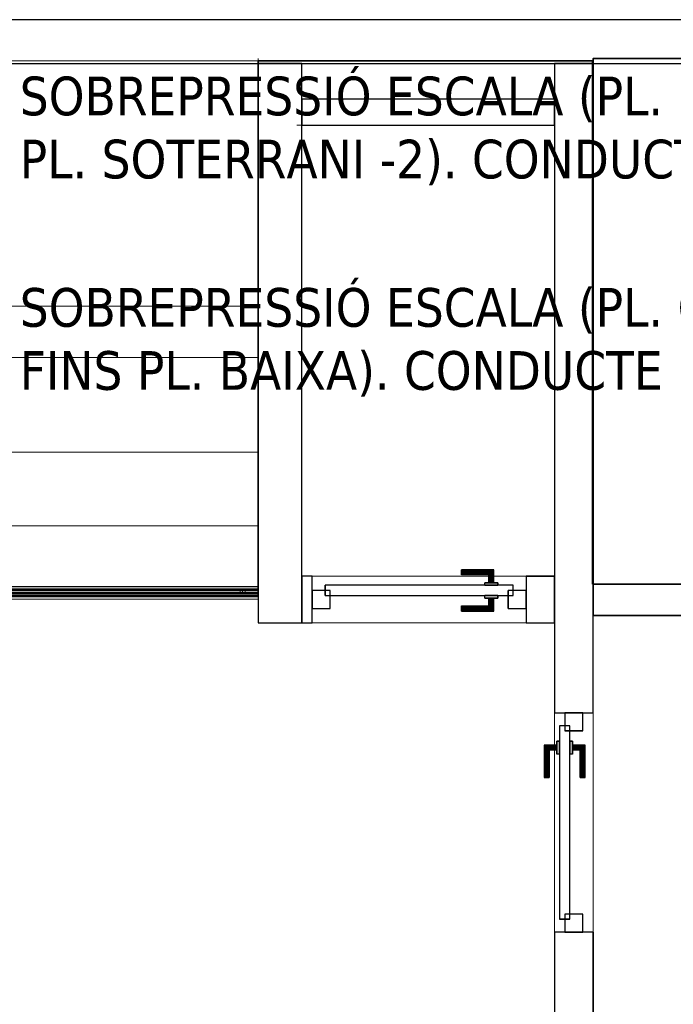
# Model space of a CAD drawing. Header units: metres. Extents: x 397.7 to 427.5, y 12.8 to 28.3.
# Tile 14 of 16: x 414.9 to 417.4, y 24.4 to 28.2. Entities that reach past the tile are written whole.
import ezdxf

# ---------------------------------------------------------------- set-up
doc = ezdxf.new("R2010")
doc.units = ezdxf.units.M
doc.layers.add('01_CARPINTERIA', color=5, linetype='Continuous', lineweight=25, true_color=0x0000ff)
doc.layers.add('01_SUELOS', color=7, linetype='Continuous', lineweight=25, true_color=0x007f00)
for name, color, linetype, lineweight in [('A-FLOR-HRAL-OTLN', 7, 'Continuous', 18), ('A-GENM-____-OTLN', 7, 'Continuous', 18), ('A-WALL-____-MCUT', 7, 'Continuous', 25), ('A-WALL-____-OTLN', 7, 'Continuous', 25), ('G-____-____-TEXT', 7, 'Continuous', 30), ('S-STRS-____-OTLN', 7, 'Continuous', 18)]:
    doc.layers.add(name, color=color, linetype=linetype, lineweight=lineweight)
doc.styles.add('Tahoma_2', font='tahoma.ttf', dxfattribs={"height": 0.15})

# ---------------------------------------------------------------- blocks, each defined once
blk = doc.blocks.new('Family - Peldaño final-151515-09_CLI_AIRE_PSC')
at = {"layer": 'S-STRS-____-OTLN', "color": 253, "true_color": 0xaaaaaa}
for p, q in [((4.9492, 2.0879), (3.799, 2.0879)), ((3.799, 2.0879), (4.9492, 2.0879)), ((4.9492, 2.0879), (3.799, 2.0879)), ((3.799, 2.0879), (4.9492, 2.0879)), ((4.949, 0.9378), (4.9492, 2.0879)), ((4.9492, 2.0879), (4.949, 0.9378)), ((4.949, 0.9378), (4.9492, 2.0879)), ((4.9492, 2.0879), (4.949, 0.9378)), ((3.7991, 1.1372), (4.9491, 1.1371)), ((4.9489, 0), (4.9491, 1.1371)), ((4.9491, 1.1371), (4.949, 0.9378)), ((3.799, 0.9379), (4.949, 0.9378)), ((4.949, 0.9378), (3.799, 0.9379)), ((4.949, 0.9378), (3.799, 0.9379)), ((3.799, 0.9379), (4.949, 0.9378)), ((3.799, 0.9379), (4.949, 0.9378)), ((4.949, 0.9378), (3.799, 0.9379)), ((4.949, 0.9378), (3.799, 0.9379)), ((3.799, 0.9379), (4.949, 0.9378)), ((4.949, 0.57), (4.949, 0.9378)), ((4.949, 0.9378), (4.949, 0.57)), ((4.949, 0.57), (4.949, 0.9378)), ((4.949, 0.57), (3.799, 0.5702)), ((3.799, 0.5702), (4.949, 0.57)), ((3.799, 0.5702), (4.949, 0.57)), ((4.949, 0.57), (3.799, 0.5702)), ((3.799, 0.5702), (4.949, 0.57)), ((3.799, 0.5702), (4.949, 0.57)), ((4.949, 0.285), (4.949, 0.57)), ((4.949, 0.57), (4.949, 0.285)), ((4.949, 0.57), (4.949, 0.285)), ((3.799, 0.2852), (4.949, 0.285)), ((4.949, 0.285), (3.799, 0.2852)), ((3.799, 0.2852), (4.949, 0.285)), ((3.799, 0.2852), (4.949, 0.285)), ((4.949, 0.285), (3.799, 0.2852)), ((3.799, 0.2852), (4.949, 0.285)), ((4.949, 0.285), (4.9489, 0)), ((4.9489, 0), (4.949, 0.285)), ((4.949, 0.285), (4.9489, 0)), ((4.9489, 0), (3.7989, 0.0002)), ((3.7989, 0.0002), (4.9489, 0)), ((3.7989, 0.0002), (4.9489, 0)), ((4.9489, 0), (3.7989, 0.0002))]:
    blk.add_line(p, q, dxfattribs=at)
blk = doc.blocks.new('Family - Forjat P5-151942-09_CLI_AIRE_PSC')
at = {"layer": '01_SUELOS', "color": 9, "true_color": 0xaad4aa}
for p, q in [((17.4818, 14.9576), (17.4818, 12.8815)), ((17.4818, 12.8815), (17.4818, 14.9576)), ((18.7795, 14.9576), (17.4818, 14.9576)), ((17.4818, 14.9576), (18.7795, 14.9576)), ((18.7795, 12.9288), (18.7795, 14.9576)), ((18.7795, 14.9576), (18.7795, 12.9288)), ((20.6918, 12.9288), (18.7795, 12.9288)), ((18.7795, 12.9288), (20.6918, 12.9288)), ((17.4818, 12.8815), (12.5318, 12.8788)), ((12.5318, 12.8788), (17.4818, 12.8815))]:
    blk.add_line(p, q, dxfattribs=at)
blk = doc.blocks.new('Family - LONDR55-XX_ZZ-ARQ-CAA-M3D-Londres55-156001-09_CLI_AIRE_PSC')
at = {"layer": '01_CARPINTERIA', "color": 161, "true_color": 0xaaaaff}
for p, q in [((0.58, 0.1487), (0.58, 0.15)), ((0.58, 0.15), (0.58, 0.1487)), ((0.705, 0.15), (0.58, 0.15)), ((0.58, 0.145), (0.58, 0.1487)), ((0.58, 0.1487), (0.58, 0.145)), ((0.7037, 0.1487), (0.58, 0.1487)), ((0.7037, 0.1487), (0.58, 0.1487)), ((0.58, 0.14), (0.58, 0.145)), ((0.58, 0.145), (0.58, 0.14)), ((0.7, 0.145), (0.58, 0.145)), ((0.7, 0.145), (0.58, 0.145)), ((0.58, 0.135), (0.58, 0.14)), ((0.58, 0.14), (0.58, 0.135)), ((0.58, 0.14), (0.695, 0.14)), ((0.695, 0.14), (0.58, 0.14)), ((0.58, 0.135), (0.58, 0.1313)), ((0.58, 0.1313), (0.58, 0.135)), ((0.69, 0.135), (0.58, 0.135)), ((0.69, 0.135), (0.58, 0.135)), ((0.58, 0.1313), (0.58, 0.13)), ((0.58, 0.13), (0.58, 0.1313)), ((0.6863, 0.1313), (0.58, 0.1313)), ((0.6863, 0.1313), (0.58, 0.1313)), ((0.685, 0.13), (0.58, 0.13)), ((0.685, 0.13), (0.6863, 0.1313)), ((0.6863, 0.1313), (0.685, 0.13)), ((0.685, 0.1), (0.685, 0.13)), ((0.6863, 0.1313), (0.69, 0.135)), ((0.69, 0.135), (0.6863, 0.1313)), ((0.6863, 0.1), (0.6863, 0.1313)), ((0.6863, 0.1), (0.6863, 0.1313)), ((0.69, 0.135), (0.695, 0.14)), ((0.695, 0.14), (0.69, 0.135)), ((0.69, 0.1), (0.69, 0.135)), ((0.69, 0.1), (0.69, 0.135)), ((0.7, 0.145), (0.695, 0.14)), ((0.695, 0.14), (0.7, 0.145)), ((0.695, 0.14), (0.695, 0.1)), ((0.695, 0.1), (0.695, 0.14)), ((0.7037, 0.1487), (0.7, 0.145)), ((0.7, 0.145), (0.7037, 0.1487)), ((0.7, 0.1), (0.7, 0.145)), ((0.7, 0.1), (0.7, 0.145)), ((0.705, 0.15), (0.7037, 0.1487)), ((0.7037, 0.1487), (0.705, 0.15)), ((0.7037, 0.1), (0.7037, 0.1487)), ((0.7037, 0.1), (0.7037, 0.1487)), ((0.705, 0.1), (0.705, 0.15)), ((0.78, 0.09), (0.05, 0.09)), ((0.05, 0.09), (0.05, 0.05)), ((0.78, 0.09), (0.05, 0.09)), ((0.05, 0.05), (0.05, 0.09)), ((0.72, 0.1), (0.67, 0.1)), ((0.67, 0.1), (0.72, 0.1)), ((0.67, 0.09), (0.67, 0.1)), ((0.67, 0.09), (0.67, 0.1)), ((0.72, 0.09), (0.67, 0.09)), ((0.67, 0.09), (0.72, 0.09)), ((0.6863, 0.1), (0.685, 0.1)), ((0.685, 0.1), (0.6863, 0.1)), ((0.69, 0.1), (0.6863, 0.1)), ((0.6863, 0.1), (0.69, 0.1)), ((0.695, 0.1), (0.69, 0.1)), ((0.69, 0.1), (0.695, 0.1)), ((0.7, 0.1), (0.695, 0.1)), ((0.695, 0.1), (0.7, 0.1)), ((0.7, 0.1), (0.7037, 0.1)), ((0.7037, 0.1), (0.7, 0.1)), ((0.7037, 0.1), (0.705, 0.1)), ((0.705, 0.1), (0.7037, 0.1)), ((0.72, 0.09), (0.72, 0.1)), ((0.72, 0.1), (0.72, 0.09)), ((0.78, 0.05), (0.78, 0.09)), ((0.78, 0.05), (0.78, 0.09)), ((0.07, 0.07), (0, 0.07)), ((0, 0.07), (0, 0)), ((0.07, 0.07), (0, 0.07)), ((0, 0), (0, 0.07)), ((0.05, 0.05), (0.78, 0.05)), ((0.05, 0.05), (0.78, 0.05)), ((0.07, 0), (0.07, 0.07)), ((0.07, 0), (0.07, 0.07)), ((0.67, 0.05), (0.72, 0.05)), ((0.72, 0.05), (0.67, 0.05)), ((0.67, 0.04), (0.67, 0.05)), ((0.67, 0.04), (0.67, 0.05)), ((0.67, 0.04), (0.72, 0.04)), ((0.72, 0.04), (0.67, 0.04)), ((0.6863, 0.04), (0.685, 0.04)), ((0.685, 0.04), (0.6863, 0.04)), ((0.685, 0.01), (0.685, 0.04)), ((0.69, 0.04), (0.6863, 0.04)), ((0.6863, 0.04), (0.69, 0.04)), ((0.6863, 0.0087), (0.6863, 0.04)), ((0.6863, 0.0087), (0.6863, 0.04)), ((0.69, 0.04), (0.695, 0.04)), ((0.695, 0.04), (0.69, 0.04)), ((0.69, 0.005), (0.69, 0.04)), ((0.69, 0.005), (0.69, 0.04)), ((0.695, 0.04), (0.7, 0.04)), ((0.7, 0.04), (0.695, 0.04)), ((0.695, 0.04), (0.695, 0)), ((0.695, 0), (0.695, 0.04)), ((0.7, 0.04), (0.7037, 0.04)), ((0.7037, 0.04), (0.7, 0.04)), ((0.7, -0.005), (0.7, 0.04)), ((0.7, -0.005), (0.7, 0.04)), ((0.7037, 0.04), (0.705, 0.04)), ((0.705, 0.04), (0.7037, 0.04)), ((0.7037, -0.0087), (0.7037, 0.04)), ((0.7037, -0.0087), (0.7037, 0.04)), ((0.705, -0.01), (0.705, 0.04)), ((0.72, 0.04), (0.72, 0.05)), ((0.72, 0.05), (0.72, 0.04)), ((0.83, 0.07), (0.76, 0.07)), ((0.76, 0.07), (0.76, 0)), ((0.83, 0.07), (0.76, 0.07)), ((0.76, 0), (0.76, 0.07)), ((0.83, 0), (0.83, 0.07)), ((0.83, 0), (0.83, 0.07)), ((0, 0), (0.07, 0)), ((0, 0), (0.07, 0)), ((0.58, 0.0087), (0.58, 0.01)), ((0.58, 0.01), (0.58, 0.0087)), ((0.58, 0.01), (0.685, 0.01)), ((0.58, 0.005), (0.58, 0.0087)), ((0.58, 0.0087), (0.58, 0.005)), ((0.58, 0.0087), (0.6863, 0.0087)), ((0.58, 0.0087), (0.6863, 0.0087)), ((0.58, 0), (0.58, 0.005)), ((0.58, 0.005), (0.58, 0)), ((0.58, 0.005), (0.69, 0.005)), ((0.58, 0.005), (0.69, 0.005)), ((0.58, -0.005), (0.58, 0)), ((0.695, 0), (0.58, 0)), ((0.58, 0), (0.695, 0)), ((0.6863, 0.0087), (0.685, 0.01)), ((0.685, 0.01), (0.6863, 0.0087)), ((0.69, 0.005), (0.6863, 0.0087)), ((0.6863, 0.0087), (0.69, 0.005)), ((0.695, 0), (0.69, 0.005)), ((0.69, 0.005), (0.695, 0)), ((0.76, 0), (0.83, 0)), ((0.76, 0), (0.83, 0)), ((0.58, 0), (0.58, -0.005)), ((0.58, -0.005), (0.58, -0.0087)), ((0.58, -0.0087), (0.58, -0.005)), ((0.58, -0.005), (0.7, -0.005)), ((0.58, -0.005), (0.7, -0.005)), ((0.58, -0.0087), (0.58, -0.01)), ((0.58, -0.01), (0.58, -0.0087)), ((0.58, -0.0087), (0.7037, -0.0087)), ((0.58, -0.0087), (0.7037, -0.0087)), ((0.58, -0.01), (0.705, -0.01)), ((0.695, 0), (0.7, -0.005)), ((0.7, -0.005), (0.695, 0)), ((0.7, -0.005), (0.7037, -0.0087)), ((0.7037, -0.0087), (0.7, -0.005)), ((0.7037, -0.0087), (0.705, -0.01)), ((0.705, -0.01), (0.7037, -0.0087))]:
    blk.add_line(p, q, dxfattribs=at)
blk = doc.blocks.new('Family - Porta PSC-156002-09_CLI_AIRE_PSC')
blk.add_blockref('Family - LONDR55-XX_ZZ-ARQ-CAA-M3D-Londres55-156001-09_CLI_AIRE_PSC', (0, 0))
blk = doc.blocks.new('Family - Evans PSC-156009-09_CLI_AIRE_PSC')
at = {"layer": 'A-WALL-____-MCUT', "color": 253, "true_color": 0xaaaaaa}
for p, q in [((0.9809, 0.1), (0, 0.1)), ((0, 0.1), (0, 0)), ((0.9809, 0), (0.9809, 0.1)), ((0, 0), (0.9809, 0))]:
    blk.add_line(p, q, dxfattribs=at)
at = {"layer": 'A-WALL-____-OTLN', "color": 253, "true_color": 0xaaaaaa}
for p, q in [((0.9809, 0.1), (0, 0.1)), ((0, 0.1), (0, 0)), ((0.9809, 0), (0.9809, 0.1)), ((0, 0), (0.9809, 0))]:
    blk.add_line(p, q, dxfattribs=at)
at = {"layer": 'A-WALL-____-OTLN', "color": 253, "lineweight": 18, "true_color": 0xaaaaaa}
blk.add_line((-0.02, 0), (0.9809, 0), dxfattribs=at)
blk = doc.blocks.new('Family - Forjat PSC-156053-09_CLI_AIRE_PSC')
at = {"layer": '01_SUELOS', "color": 9, "true_color": 0xaad4aa}
for p, q in [((3.9, 3.7687), (0, 3.7687)), ((0, 3.7687), (3.9, 3.7687)), ((0, 3.7687), (0, 1.6075)), ((0, 1.6075), (0, 3.7687)), ((0, 1.6075), (1.3285, 1.6075)), ((1.3285, 1.6075), (0, 1.6075))]:
    blk.add_line(p, q, dxfattribs=at)
blk = doc.blocks.new('Family - Baranna PSC-156070-09_CLI_AIRE_PSC')
at = {"layer": 'A-FLOR-HRAL-OTLN', "color": 253, "true_color": 0xaaaaaa}
for p, q in [((1.1201, 0.0405), (0, 0.04)), ((0, 0.04), (1.1201, 0.0405)), ((0, 0.0346), (0, 0.04)), ((0, 0.04), (0, 0.0346)), ((1.1201, 0.0405), (1.1201, 0.0351)), ((1.1201, 0.0351), (1.1201, 0.0405)), ((0, 0.0346), (1.1201, 0.0351)), ((0, 0.0346), (1.1201, 0.0351)), ((0, 0.0346), (0, 0.0254)), ((0, 0.0254), (0, 0.0346)), ((0, 0.0273), (0, 0.03)), ((0, 0.03), (0, 0.0273)), ((0.06, 0.03), (0, 0.03)), ((0, 0.03), (0.06, 0.03)), ((0, 0.0273), (0, 0.03)), ((0, 0.03), (0, 0.0273)), ((0.06, 0.03), (0, 0.03)), ((0, 0.03), (0.06, 0.03)), ((0, 0.0273), (0, 0.03)), ((0, 0.03), (0, 0.0273)), ((0.06, 0.03), (0, 0.03)), ((0, 0.03), (0.06, 0.03)), ((0, 0.0273), (0, 0.0227)), ((0, 0.0227), (0, 0.0273)), ((0, 0.0273), (0.06, 0.0273)), ((0, 0.0273), (0.06, 0.0273)), ((0, 0.0273), (0, 0.0227)), ((0, 0.0227), (0, 0.0273)), ((0, 0.0273), (0.06, 0.0273)), ((0, 0.0273), (0.06, 0.0273)), ((0, 0.0273), (0, 0.0227)), ((0, 0.0227), (0, 0.0273)), ((0, 0.0273), (0.06, 0.0273)), ((0, 0.0273), (0.06, 0.0273)), ((0, 0.0254), (1.1201, 0.0259)), ((0, 0.0254), (1.1201, 0.0259)), ((0, 0.0254), (0, 0.0146)), ((0, 0.0146), (0, 0.0254)), ((0, 0.0227), (0, 0.0173)), ((0, 0.0173), (0, 0.0227)), ((0, 0.0227), (0.06, 0.0227)), ((0, 0.0227), (0.06, 0.0227)), ((0, 0.0227), (0, 0.0173)), ((0, 0.0173), (0, 0.0227)), ((0, 0.0227), (0.06, 0.0227)), ((0, 0.0227), (0.06, 0.0227)), ((0, 0.0227), (0, 0.0173)), ((0, 0.0173), (0, 0.0227)), ((0, 0.0227), (0.06, 0.0227)), ((0, 0.0227), (0.06, 0.0227)), ((0, 0.0173), (0, 0.0127)), ((0, 0.0127), (0, 0.0173)), ((0, 0.0173), (0.06, 0.0173)), ((0, 0.0173), (0.06, 0.0173)), ((0, 0.0173), (0, 0.0127)), ((0, 0.0127), (0, 0.0173)), ((0, 0.0173), (0.06, 0.0173)), ((0, 0.0173), (0.06, 0.0173)), ((0, 0.0173), (0, 0.0127)), ((0, 0.0127), (0, 0.0173)), ((0, 0.0173), (0.06, 0.0173)), ((0, 0.0173), (0.06, 0.0173)), ((0, 0.0146), (1.1201, 0.0151)), ((0, 0.0146), (1.1201, 0.0151)), ((0, 0.0146), (0, 0.0054)), ((0, 0.0054), (0, 0.0146)), ((0, 0.0127), (0, 0.01)), ((0, 0.01), (0, 0.0127)), ((0, 0.0127), (0.06, 0.0127)), ((0, 0.0127), (0.06, 0.0127)), ((0, 0.0127), (0, 0.01)), ((0, 0.01), (0, 0.0127)), ((0, 0.0127), (0.06, 0.0127)), ((0, 0.0127), (0.06, 0.0127)), ((0, 0.0127), (0, 0.01)), ((0, 0.01), (0, 0.0127)), ((0, 0.0127), (0.06, 0.0127)), ((0, 0.0127), (0.06, 0.0127)), ((0, 0.01), (0.06, 0.01)), ((0, 0.01), (0.06, 0.01)), ((0, 0.01), (0.06, 0.01)), ((0, 0.01), (0.06, 0.01)), ((0, 0.01), (0.06, 0.01)), ((0, 0.01), (0.06, 0.01)), ((0, 0.0054), (1.1201, 0.0059)), ((0, 0.0054), (1.1201, 0.0059)), ((0, 0.0054), (0, 0)), ((0, 0), (0, 0.0054)), ((0, 0), (1.1201, 0.0005)), ((0, 0), (1.1201, 0.0005)), ((0.05, 0.0227), (0.0527, 0.0273)), ((0.0527, 0.0273), (0.05, 0.0227)), ((0.05, 0.0227), (0.0527, 0.0273)), ((0.0527, 0.0273), (0.05, 0.0227)), ((0.05, 0.0227), (0.0527, 0.0273)), ((0.0527, 0.0273), (0.05, 0.0227)), ((0.05, 0.0173), (0.05, 0.0227)), ((0.05, 0.0227), (0.05, 0.0173)), ((0.05, 0.0173), (0.05, 0.0227)), ((0.05, 0.0227), (0.05, 0.0173)), ((0.05, 0.0173), (0.05, 0.0227)), ((0.05, 0.0227), (0.05, 0.0173)), ((0.0527, 0.0127), (0.05, 0.0173)), ((0.05, 0.0173), (0.0527, 0.0127)), ((0.0527, 0.0127), (0.05, 0.0173)), ((0.05, 0.0173), (0.0527, 0.0127)), ((0.0527, 0.0127), (0.05, 0.0173)), ((0.05, 0.0173), (0.0527, 0.0127)), ((0.0527, 0.0273), (0.0574, 0.03)), ((0.0574, 0.03), (0.0527, 0.0273)), ((0.0527, 0.0273), (0.0574, 0.03)), ((0.0574, 0.03), (0.0527, 0.0273)), ((0.0527, 0.0273), (0.0574, 0.03)), ((0.0574, 0.03), (0.0527, 0.0273)), ((0.0574, 0.01), (0.0527, 0.0127)), ((0.0527, 0.0127), (0.0574, 0.01)), ((0.0574, 0.01), (0.0527, 0.0127)), ((0.0527, 0.0127), (0.0574, 0.01)), ((0.0574, 0.01), (0.0527, 0.0127)), ((0.0527, 0.0127), (0.0574, 0.01)), ((0.0574, 0.03), (0.0627, 0.03)), ((0.0627, 0.03), (0.0574, 0.03)), ((0.0574, 0.03), (0.0627, 0.03)), ((0.0627, 0.03), (0.0574, 0.03)), ((0.0574, 0.03), (0.0627, 0.03)), ((0.0627, 0.03), (0.0574, 0.03)), ((0.0627, 0.01), (0.0574, 0.01)), ((0.0574, 0.01), (0.0627, 0.01)), ((0.0627, 0.01), (0.0574, 0.01)), ((0.0574, 0.01), (0.0627, 0.01)), ((0.0627, 0.01), (0.0574, 0.01)), ((0.0574, 0.01), (0.0627, 0.01)), ((1.06, 0.0305), (0.06, 0.03)), ((0.06, 0.03), (1.06, 0.0305)), ((1.06, 0.0305), (0.06, 0.03)), ((0.06, 0.03), (1.06, 0.0305)), ((1.06, 0.0305), (0.06, 0.03)), ((0.06, 0.03), (1.06, 0.0305)), ((0.06, 0.0273), (0.06, 0.03)), ((0.06, 0.03), (0.06, 0.0273)), ((0.06, 0.03), (0.06, 0.0273)), ((0.06, 0.0273), (0.06, 0.03)), ((0.06, 0.03), (0.06, 0.0273)), ((0.06, 0.0273), (0.06, 0.03)), ((0.06, 0.0273), (0.06, 0.03)), ((0.06, 0.03), (0.06, 0.0273)), ((0.06, 0.0273), (0.06, 0.03)), ((0.06, 0.03), (0.06, 0.0273)), ((0.06, 0.03), (0.06, 0.0273)), ((0.06, 0.0273), (0.06, 0.03)), ((0.06, 0.0273), (1.06, 0.0278)), ((0.06, 0.0273), (1.06, 0.0278)), ((0.06, 0.0273), (1.06, 0.0278)), ((0.06, 0.0273), (1.06, 0.0278)), ((0.06, 0.0273), (1.06, 0.0278)), ((0.06, 0.0273), (1.06, 0.0278)), ((0.06, 0.0273), (0.06, 0.0227)), ((0.06, 0.0227), (0.06, 0.0273)), ((0.06, 0.0273), (0.06, 0.0227)), ((0.06, 0.0227), (0.06, 0.0273)), ((0.06, 0.0273), (0.06, 0.0227)), ((0.06, 0.0227), (0.06, 0.0273)), ((0.06, 0.0273), (0.06, 0.0227)), ((0.06, 0.0227), (0.06, 0.0273)), ((0.06, 0.0273), (0.06, 0.0227)), ((0.06, 0.0227), (0.06, 0.0273)), ((0.06, 0.0273), (0.06, 0.0227)), ((0.06, 0.0227), (0.06, 0.0273)), ((0.06, 0.0227), (1.06, 0.0231)), ((0.06, 0.0227), (1.06, 0.0231)), ((0.06, 0.0227), (1.06, 0.0231)), ((0.06, 0.0227), (1.06, 0.0231)), ((0.06, 0.0227), (1.06, 0.0231)), ((0.06, 0.0227), (1.06, 0.0231)), ((0.06, 0.0227), (0.06, 0.0173)), ((0.06, 0.0173), (0.06, 0.0227)), ((0.06, 0.0227), (0.06, 0.0173)), ((0.06, 0.0173), (0.06, 0.0227)), ((0.06, 0.0227), (0.06, 0.0173)), ((0.06, 0.0173), (0.06, 0.0227)), ((0.06, 0.0227), (0.06, 0.0173)), ((0.06, 0.0173), (0.06, 0.0227)), ((0.06, 0.0227), (0.06, 0.0173)), ((0.06, 0.0173), (0.06, 0.0227)), ((0.06, 0.0227), (0.06, 0.0173)), ((0.06, 0.0173), (0.06, 0.0227)), ((0.06, 0.0173), (1.06, 0.0178)), ((0.06, 0.0173), (1.06, 0.0178)), ((0.06, 0.0173), (1.06, 0.0178)), ((0.06, 0.0173), (1.06, 0.0178)), ((0.06, 0.0173), (1.06, 0.0178)), ((0.06, 0.0173), (1.06, 0.0178)), ((0.06, 0.0173), (0.06, 0.0127)), ((0.06, 0.0127), (0.06, 0.0173)), ((0.06, 0.0173), (0.06, 0.0127)), ((0.06, 0.0127), (0.06, 0.0173)), ((0.06, 0.0173), (0.06, 0.0127)), ((0.06, 0.0127), (0.06, 0.0173)), ((0.06, 0.0173), (0.06, 0.0127)), ((0.06, 0.0127), (0.06, 0.0173)), ((0.06, 0.0173), (0.06, 0.0127)), ((0.06, 0.0127), (0.06, 0.0173)), ((0.06, 0.0173), (0.06, 0.0127)), ((0.06, 0.0127), (0.06, 0.0173)), ((0.06, 0.0127), (1.06, 0.0131)), ((0.06, 0.0127), (1.06, 0.0131)), ((0.06, 0.0127), (1.06, 0.0131)), ((0.06, 0.0127), (1.06, 0.0131)), ((0.06, 0.0127), (1.06, 0.0131)), ((0.06, 0.0127), (1.06, 0.0131)), ((0.06, 0.0127), (0.06, 0.01)), ((0.06, 0.01), (0.06, 0.0127)), ((0.06, 0.0127), (0.06, 0.01)), ((0.06, 0.01), (0.06, 0.0127)), ((0.06, 0.0127), (0.06, 0.01)), ((0.06, 0.01), (0.06, 0.0127)), ((0.06, 0.0127), (0.06, 0.01)), ((0.06, 0.01), (0.06, 0.0127)), ((0.06, 0.0127), (0.06, 0.01)), ((0.06, 0.01), (0.06, 0.0127)), ((0.06, 0.0127), (0.06, 0.01)), ((0.06, 0.01), (0.06, 0.0127)), ((0.06, 0.01), (1.06, 0.0105)), ((0.06, 0.01), (1.06, 0.0105)), ((0.06, 0.01), (1.06, 0.0105)), ((0.06, 0.01), (1.06, 0.0105)), ((0.06, 0.01), (1.06, 0.0105)), ((0.06, 0.01), (1.06, 0.0105)), ((0.0627, 0.03), (0.0674, 0.0274)), ((0.0674, 0.0274), (0.0627, 0.03)), ((0.0627, 0.03), (0.0674, 0.0274)), ((0.0674, 0.0274), (0.0627, 0.03)), ((0.0627, 0.03), (0.0674, 0.0274)), ((0.0674, 0.0274), (0.0627, 0.03)), ((0.0674, 0.0127), (0.0627, 0.01)), ((0.0627, 0.01), (0.0674, 0.0127)), ((0.0674, 0.0127), (0.0627, 0.01)), ((0.0627, 0.01), (0.0674, 0.0127)), ((0.0674, 0.0127), (0.0627, 0.01)), ((0.0627, 0.01), (0.0674, 0.0127)), ((0.0674, 0.0274), (0.07, 0.0227)), ((0.07, 0.0227), (0.0674, 0.0274)), ((0.0674, 0.0274), (0.07, 0.0227)), ((0.07, 0.0227), (0.0674, 0.0274)), ((0.0674, 0.0274), (0.07, 0.0227)), ((0.07, 0.0227), (0.0674, 0.0274)), ((0.07, 0.0174), (0.0674, 0.0127)), ((0.0674, 0.0127), (0.07, 0.0174)), ((0.07, 0.0174), (0.0674, 0.0127)), ((0.0674, 0.0127), (0.07, 0.0174)), ((0.07, 0.0174), (0.0674, 0.0127)), ((0.0674, 0.0127), (0.07, 0.0174)), ((0.07, 0.0227), (0.07, 0.0174)), ((0.07, 0.0174), (0.07, 0.0227)), ((0.07, 0.0227), (0.07, 0.0174)), ((0.07, 0.0174), (0.07, 0.0227)), ((0.07, 0.0227), (0.07, 0.0174)), ((0.07, 0.0174), (0.07, 0.0227)), ((1.05, 0.0231), (1.0527, 0.0278)), ((1.0527, 0.0278), (1.05, 0.0231)), ((1.05, 0.0231), (1.0527, 0.0278)), ((1.0527, 0.0278), (1.05, 0.0231)), ((1.05, 0.0231), (1.0527, 0.0278)), ((1.0527, 0.0278), (1.05, 0.0231)), ((1.05, 0.0178), (1.05, 0.0231)), ((1.05, 0.0231), (1.05, 0.0178)), ((1.05, 0.0178), (1.05, 0.0231)), ((1.05, 0.0231), (1.05, 0.0178)), ((1.05, 0.0178), (1.05, 0.0231)), ((1.05, 0.0231), (1.05, 0.0178)), ((1.0527, 0.0131), (1.05, 0.0178)), ((1.05, 0.0178), (1.0527, 0.0131)), ((1.0527, 0.0131), (1.05, 0.0178)), ((1.05, 0.0178), (1.0527, 0.0131)), ((1.0527, 0.0131), (1.05, 0.0178)), ((1.05, 0.0178), (1.0527, 0.0131)), ((1.0527, 0.0278), (1.0574, 0.0305)), ((1.0574, 0.0305), (1.0527, 0.0278)), ((1.0527, 0.0278), (1.0574, 0.0305)), ((1.0574, 0.0305), (1.0527, 0.0278)), ((1.0527, 0.0278), (1.0574, 0.0305)), ((1.0574, 0.0305), (1.0527, 0.0278)), ((1.0574, 0.0105), (1.0527, 0.0131)), ((1.0527, 0.0131), (1.0574, 0.0105)), ((1.0574, 0.0105), (1.0527, 0.0131)), ((1.0527, 0.0131), (1.0574, 0.0105)), ((1.0574, 0.0105), (1.0527, 0.0131)), ((1.0527, 0.0131), (1.0574, 0.0105)), ((1.0574, 0.0305), (1.0627, 0.0305)), ((1.0627, 0.0305), (1.0574, 0.0305)), ((1.0574, 0.0305), (1.0627, 0.0305)), ((1.0627, 0.0305), (1.0574, 0.0305)), ((1.0574, 0.0305), (1.0627, 0.0305)), ((1.0627, 0.0305), (1.0574, 0.0305)), ((1.0627, 0.0105), (1.0574, 0.0105)), ((1.0574, 0.0105), (1.0627, 0.0105)), ((1.0627, 0.0105), (1.0574, 0.0105)), ((1.0574, 0.0105), (1.0627, 0.0105)), ((1.0627, 0.0105), (1.0574, 0.0105)), ((1.0574, 0.0105), (1.0627, 0.0105)), ((1.06, 0.0305), (1.06, 0.0278)), ((1.06, 0.0278), (1.06, 0.0305)), ((1.06, 0.0278), (1.06, 0.0305)), ((1.06, 0.0305), (1.06, 0.0278)), ((1.1201, 0.0305), (1.06, 0.0305)), ((1.06, 0.0305), (1.1201, 0.0305)), ((1.06, 0.0305), (1.06, 0.0278)), ((1.06, 0.0278), (1.06, 0.0305)), ((1.06, 0.0278), (1.06, 0.0305)), ((1.06, 0.0305), (1.06, 0.0278)), ((1.1201, 0.0305), (1.06, 0.0305)), ((1.06, 0.0305), (1.1201, 0.0305)), ((1.06, 0.0305), (1.06, 0.0278)), ((1.06, 0.0278), (1.06, 0.0305)), ((1.06, 0.0278), (1.06, 0.0305)), ((1.06, 0.0305), (1.06, 0.0278)), ((1.1201, 0.0305), (1.06, 0.0305)), ((1.06, 0.0305), (1.1201, 0.0305)), ((1.06, 0.0278), (1.06, 0.0231)), ((1.06, 0.0231), (1.06, 0.0278)), ((1.06, 0.0278), (1.06, 0.0231)), ((1.06, 0.0231), (1.06, 0.0278)), ((1.06, 0.0278), (1.1201, 0.0278)), ((1.06, 0.0278), (1.1201, 0.0278)), ((1.06, 0.0278), (1.06, 0.0231)), ((1.06, 0.0231), (1.06, 0.0278)), ((1.06, 0.0278), (1.06, 0.0231)), ((1.06, 0.0231), (1.06, 0.0278)), ((1.06, 0.0278), (1.1201, 0.0278)), ((1.06, 0.0278), (1.1201, 0.0278)), ((1.06, 0.0278), (1.06, 0.0231)), ((1.06, 0.0231), (1.06, 0.0278)), ((1.06, 0.0278), (1.06, 0.0231)), ((1.06, 0.0231), (1.06, 0.0278)), ((1.06, 0.0278), (1.1201, 0.0278)), ((1.06, 0.0278), (1.1201, 0.0278)), ((1.06, 0.0231), (1.1201, 0.0232)), ((1.06, 0.0231), (1.1201, 0.0232)), ((1.06, 0.0231), (1.1201, 0.0232)), ((1.06, 0.0231), (1.1201, 0.0232)), ((1.06, 0.0231), (1.1201, 0.0232)), ((1.06, 0.0231), (1.1201, 0.0232)), ((1.06, 0.0231), (1.06, 0.0178)), ((1.06, 0.0178), (1.06, 0.0231)), ((1.06, 0.0231), (1.06, 0.0178)), ((1.06, 0.0178), (1.06, 0.0231)), ((1.06, 0.0231), (1.06, 0.0178)), ((1.06, 0.0178), (1.06, 0.0231)), ((1.06, 0.0231), (1.06, 0.0178)), ((1.06, 0.0178), (1.06, 0.0231)), ((1.06, 0.0231), (1.06, 0.0178)), ((1.06, 0.0178), (1.06, 0.0231)), ((1.06, 0.0231), (1.06, 0.0178)), ((1.06, 0.0178), (1.06, 0.0231)), ((1.06, 0.0178), (1.06, 0.0131)), ((1.06, 0.0131), (1.06, 0.0178)), ((1.06, 0.0178), (1.06, 0.0131)), ((1.06, 0.0131), (1.06, 0.0178)), ((1.06, 0.0178), (1.1201, 0.0178)), ((1.06, 0.0178), (1.1201, 0.0178)), ((1.06, 0.0178), (1.06, 0.0131)), ((1.06, 0.0131), (1.06, 0.0178)), ((1.06, 0.0178), (1.06, 0.0131)), ((1.06, 0.0131), (1.06, 0.0178)), ((1.06, 0.0178), (1.1201, 0.0178)), ((1.06, 0.0178), (1.1201, 0.0178)), ((1.06, 0.0178), (1.06, 0.0131)), ((1.06, 0.0131), (1.06, 0.0178)), ((1.06, 0.0178), (1.06, 0.0131)), ((1.06, 0.0131), (1.06, 0.0178)), ((1.06, 0.0178), (1.1201, 0.0178)), ((1.06, 0.0178), (1.1201, 0.0178)), ((1.06, 0.0131), (1.1201, 0.0132)), ((1.06, 0.0131), (1.1201, 0.0132)), ((1.06, 0.0131), (1.1201, 0.0132)), ((1.06, 0.0131), (1.1201, 0.0132)), ((1.06, 0.0131), (1.1201, 0.0132)), ((1.06, 0.0131), (1.1201, 0.0132)), ((1.06, 0.0131), (1.06, 0.0105)), ((1.06, 0.0105), (1.06, 0.0131)), ((1.06, 0.0131), (1.06, 0.0105)), ((1.06, 0.0105), (1.06, 0.0131)), ((1.06, 0.0131), (1.06, 0.0105)), ((1.06, 0.0105), (1.06, 0.0131)), ((1.06, 0.0131), (1.06, 0.0105)), ((1.06, 0.0105), (1.06, 0.0131)), ((1.06, 0.0131), (1.06, 0.0105)), ((1.06, 0.0105), (1.06, 0.0131)), ((1.06, 0.0131), (1.06, 0.0105)), ((1.06, 0.0105), (1.06, 0.0131)), ((1.06, 0.0105), (1.1201, 0.0105)), ((1.06, 0.0105), (1.1201, 0.0105)), ((1.06, 0.0105), (1.1201, 0.0105)), ((1.06, 0.0105), (1.1201, 0.0105)), ((1.06, 0.0105), (1.1201, 0.0105)), ((1.06, 0.0105), (1.1201, 0.0105)), ((1.0627, 0.0305), (1.0674, 0.0278)), ((1.0674, 0.0278), (1.0627, 0.0305)), ((1.0627, 0.0305), (1.0674, 0.0278)), ((1.0674, 0.0278), (1.0627, 0.0305)), ((1.0627, 0.0305), (1.0674, 0.0278)), ((1.0674, 0.0278), (1.0627, 0.0305)), ((1.0674, 0.0131), (1.0627, 0.0105)), ((1.0627, 0.0105), (1.0674, 0.0131)), ((1.0674, 0.0131), (1.0627, 0.0105)), ((1.0627, 0.0105), (1.0674, 0.0131)), ((1.0674, 0.0131), (1.0627, 0.0105)), ((1.0627, 0.0105), (1.0674, 0.0131)), ((1.0674, 0.0278), (1.07, 0.0231)), ((1.07, 0.0231), (1.0674, 0.0278)), ((1.0674, 0.0278), (1.07, 0.0231)), ((1.07, 0.0231), (1.0674, 0.0278)), ((1.0674, 0.0278), (1.07, 0.0231)), ((1.07, 0.0231), (1.0674, 0.0278)), ((1.07, 0.0178), (1.0674, 0.0131)), ((1.0674, 0.0131), (1.07, 0.0178)), ((1.07, 0.0178), (1.0674, 0.0131)), ((1.0674, 0.0131), (1.07, 0.0178)), ((1.07, 0.0178), (1.0674, 0.0131)), ((1.0674, 0.0131), (1.07, 0.0178)), ((1.07, 0.0231), (1.07, 0.0178)), ((1.07, 0.0178), (1.07, 0.0231)), ((1.07, 0.0231), (1.07, 0.0178)), ((1.07, 0.0178), (1.07, 0.0231)), ((1.07, 0.0231), (1.07, 0.0178)), ((1.07, 0.0178), (1.07, 0.0231)), ((1.1201, 0.0351), (1.1201, 0.0259)), ((1.1201, 0.0259), (1.1201, 0.0351)), ((1.1201, 0.0305), (1.1201, 0.0278)), ((1.1201, 0.0278), (1.1201, 0.0305)), ((1.1201, 0.0305), (1.1201, 0.0278)), ((1.1201, 0.0278), (1.1201, 0.0305)), ((1.1201, 0.0305), (1.1201, 0.0278)), ((1.1201, 0.0278), (1.1201, 0.0305)), ((1.1201, 0.0278), (1.1201, 0.0232)), ((1.1201, 0.0232), (1.1201, 0.0278)), ((1.1201, 0.0278), (1.1201, 0.0232)), ((1.1201, 0.0232), (1.1201, 0.0278)), ((1.1201, 0.0278), (1.1201, 0.0232)), ((1.1201, 0.0232), (1.1201, 0.0278)), ((1.1201, 0.0259), (1.1201, 0.0151)), ((1.1201, 0.0151), (1.1201, 0.0259)), ((1.1201, 0.0232), (1.1201, 0.0178)), ((1.1201, 0.0178), (1.1201, 0.0232)), ((1.1201, 0.0232), (1.1201, 0.0178)), ((1.1201, 0.0178), (1.1201, 0.0232)), ((1.1201, 0.0232), (1.1201, 0.0178)), ((1.1201, 0.0178), (1.1201, 0.0232)), ((1.1201, 0.0178), (1.1201, 0.0132)), ((1.1201, 0.0132), (1.1201, 0.0178)), ((1.1201, 0.0178), (1.1201, 0.0132)), ((1.1201, 0.0132), (1.1201, 0.0178)), ((1.1201, 0.0178), (1.1201, 0.0132)), ((1.1201, 0.0132), (1.1201, 0.0178)), ((1.1201, 0.0151), (1.1201, 0.0059)), ((1.1201, 0.0059), (1.1201, 0.0151)), ((1.1201, 0.0132), (1.1201, 0.0105)), ((1.1201, 0.0105), (1.1201, 0.0132)), ((1.1201, 0.0132), (1.1201, 0.0105)), ((1.1201, 0.0105), (1.1201, 0.0132)), ((1.1201, 0.0132), (1.1201, 0.0105)), ((1.1201, 0.0105), (1.1201, 0.0132)), ((1.1201, 0.0059), (1.1201, 0.0005)), ((1.1201, 0.0005), (1.1201, 0.0059))]:
    blk.add_line(p, q, dxfattribs=at)
blk = doc.blocks.new('Family - LONDR55-XX_ZZ-ARQ-CAA-M3D-Londres55-156076-09_CLI_AIRE_PSC')
at = {"layer": '01_CARPINTERIA', "color": 161, "true_color": 0xaaaaff}
for p, q in [((0.6, 0.1487), (0.6, 0.15)), ((0.6, 0.15), (0.6, 0.1487)), ((0.725, 0.15), (0.6, 0.15)), ((0.6, 0.145), (0.6, 0.1487)), ((0.6, 0.1487), (0.6, 0.145)), ((0.7237, 0.1487), (0.6, 0.1487)), ((0.7237, 0.1487), (0.6, 0.1487)), ((0.6, 0.14), (0.6, 0.145)), ((0.6, 0.145), (0.6, 0.14)), ((0.72, 0.145), (0.6, 0.145)), ((0.72, 0.145), (0.6, 0.145)), ((0.6, 0.135), (0.6, 0.14)), ((0.6, 0.14), (0.6, 0.135)), ((0.6, 0.14), (0.715, 0.14)), ((0.715, 0.14), (0.6, 0.14)), ((0.6, 0.135), (0.6, 0.1313)), ((0.6, 0.1313), (0.6, 0.135)), ((0.71, 0.135), (0.6, 0.135)), ((0.71, 0.135), (0.6, 0.135)), ((0.6, 0.1313), (0.6, 0.13)), ((0.6, 0.13), (0.6, 0.1313)), ((0.7063, 0.1313), (0.6, 0.1313)), ((0.7063, 0.1313), (0.6, 0.1313)), ((0.705, 0.13), (0.6, 0.13)), ((0.705, 0.13), (0.7063, 0.1313)), ((0.7063, 0.1313), (0.705, 0.13)), ((0.705, 0.1), (0.705, 0.13)), ((0.7063, 0.1313), (0.71, 0.135)), ((0.71, 0.135), (0.7063, 0.1313)), ((0.7063, 0.1), (0.7063, 0.1313)), ((0.7063, 0.1), (0.7063, 0.1313)), ((0.71, 0.135), (0.715, 0.14)), ((0.715, 0.14), (0.71, 0.135)), ((0.71, 0.1), (0.71, 0.135)), ((0.71, 0.1), (0.71, 0.135)), ((0.72, 0.145), (0.715, 0.14)), ((0.715, 0.14), (0.72, 0.145)), ((0.715, 0.14), (0.715, 0.1)), ((0.715, 0.1), (0.715, 0.14)), ((0.7237, 0.1487), (0.72, 0.145)), ((0.72, 0.145), (0.7237, 0.1487)), ((0.72, 0.1), (0.72, 0.145)), ((0.72, 0.1), (0.72, 0.145)), ((0.725, 0.15), (0.7237, 0.1487)), ((0.7237, 0.1487), (0.725, 0.15)), ((0.7237, 0.1), (0.7237, 0.1487)), ((0.7237, 0.1), (0.7237, 0.1487)), ((0.725, 0.1), (0.725, 0.15)), ((0.8, 0.09), (0.05, 0.09)), ((0.05, 0.09), (0.05, 0.05)), ((0.8, 0.09), (0.05, 0.09)), ((0.05, 0.05), (0.05, 0.09)), ((0.74, 0.1), (0.69, 0.1)), ((0.69, 0.1), (0.74, 0.1)), ((0.69, 0.09), (0.69, 0.1)), ((0.69, 0.09), (0.69, 0.1)), ((0.74, 0.09), (0.69, 0.09)), ((0.69, 0.09), (0.74, 0.09)), ((0.7063, 0.1), (0.705, 0.1)), ((0.705, 0.1), (0.7063, 0.1)), ((0.71, 0.1), (0.7063, 0.1)), ((0.7063, 0.1), (0.71, 0.1)), ((0.715, 0.1), (0.71, 0.1)), ((0.71, 0.1), (0.715, 0.1)), ((0.72, 0.1), (0.715, 0.1)), ((0.715, 0.1), (0.72, 0.1)), ((0.72, 0.1), (0.7237, 0.1)), ((0.7237, 0.1), (0.72, 0.1)), ((0.7237, 0.1), (0.725, 0.1)), ((0.725, 0.1), (0.7237, 0.1)), ((0.74, 0.09), (0.74, 0.1)), ((0.74, 0.1), (0.74, 0.09)), ((0.8, 0.05), (0.8, 0.09)), ((0.8, 0.05), (0.8, 0.09)), ((0.07, 0.07), (0, 0.07)), ((0, 0.07), (0, 0)), ((0.07, 0.07), (0, 0.07)), ((0, 0), (0, 0.07)), ((0.05, 0.05), (0.8, 0.05)), ((0.05, 0.05), (0.8, 0.05)), ((0.07, 0), (0.07, 0.07)), ((0.07, 0), (0.07, 0.07)), ((0.69, 0.05), (0.74, 0.05)), ((0.74, 0.05), (0.69, 0.05)), ((0.69, 0.04), (0.69, 0.05)), ((0.69, 0.04), (0.69, 0.05)), ((0.69, 0.04), (0.74, 0.04)), ((0.74, 0.04), (0.69, 0.04)), ((0.7063, 0.04), (0.705, 0.04)), ((0.705, 0.04), (0.7063, 0.04)), ((0.705, 0.01), (0.705, 0.04)), ((0.71, 0.04), (0.7063, 0.04)), ((0.7063, 0.04), (0.71, 0.04)), ((0.7063, 0.0087), (0.7063, 0.04)), ((0.7063, 0.0087), (0.7063, 0.04)), ((0.71, 0.04), (0.715, 0.04)), ((0.715, 0.04), (0.71, 0.04)), ((0.71, 0.005), (0.71, 0.04)), ((0.71, 0.005), (0.71, 0.04)), ((0.715, 0.04), (0.72, 0.04)), ((0.72, 0.04), (0.715, 0.04)), ((0.715, 0.04), (0.715, 0)), ((0.715, 0), (0.715, 0.04)), ((0.72, 0.04), (0.7237, 0.04)), ((0.7237, 0.04), (0.72, 0.04)), ((0.72, -0.005), (0.72, 0.04)), ((0.72, -0.005), (0.72, 0.04)), ((0.7237, 0.04), (0.725, 0.04)), ((0.725, 0.04), (0.7237, 0.04)), ((0.7237, -0.0087), (0.7237, 0.04)), ((0.7237, -0.0087), (0.7237, 0.04)), ((0.725, -0.01), (0.725, 0.04)), ((0.74, 0.04), (0.74, 0.05)), ((0.74, 0.05), (0.74, 0.04)), ((0.85, 0.07), (0.78, 0.07)), ((0.78, 0.07), (0.78, 0)), ((0.85, 0.07), (0.78, 0.07)), ((0.78, 0), (0.78, 0.07)), ((0.85, 0), (0.85, 0.07)), ((0.85, 0), (0.85, 0.07)), ((0, 0), (0.07, 0)), ((0, 0), (0.07, 0)), ((0.6, 0.0087), (0.6, 0.01)), ((0.6, 0.01), (0.6, 0.0087)), ((0.6, 0.01), (0.705, 0.01)), ((0.6, 0.005), (0.6, 0.0087)), ((0.6, 0.0087), (0.6, 0.005)), ((0.6, 0.0087), (0.7063, 0.0087)), ((0.6, 0.0087), (0.7063, 0.0087)), ((0.6, 0), (0.6, 0.005)), ((0.6, 0.005), (0.6, 0)), ((0.6, 0.005), (0.71, 0.005)), ((0.6, 0.005), (0.71, 0.005)), ((0.6, -0.005), (0.6, 0)), ((0.6, 0), (0.6, -0.005)), ((0.715, 0), (0.6, 0)), ((0.6, 0), (0.715, 0)), ((0.7063, 0.0087), (0.705, 0.01)), ((0.705, 0.01), (0.7063, 0.0087)), ((0.71, 0.005), (0.7063, 0.0087)), ((0.7063, 0.0087), (0.71, 0.005)), ((0.715, 0), (0.71, 0.005)), ((0.71, 0.005), (0.715, 0)), ((0.715, 0), (0.72, -0.005)), ((0.72, -0.005), (0.715, 0)), ((0.78, 0), (0.85, 0)), ((0.78, 0), (0.85, 0)), ((0.6, -0.005), (0.6, -0.0087)), ((0.6, -0.0087), (0.6, -0.005)), ((0.6, -0.005), (0.72, -0.005)), ((0.6, -0.005), (0.72, -0.005)), ((0.6, -0.0087), (0.6, -0.01)), ((0.6, -0.01), (0.6, -0.0087)), ((0.6, -0.0087), (0.7237, -0.0087)), ((0.6, -0.0087), (0.7237, -0.0087)), ((0.6, -0.01), (0.725, -0.01)), ((0.72, -0.005), (0.7237, -0.0087)), ((0.7237, -0.0087), (0.72, -0.005)), ((0.7237, -0.0087), (0.725, -0.01)), ((0.725, -0.01), (0.7237, -0.0087))]:
    blk.add_line(p, q, dxfattribs=at)
blk = doc.blocks.new('Family - Porta PSC-156077-09_CLI_AIRE_PSC')
blk.add_blockref('Family - LONDR55-XX_ZZ-ARQ-CAA-M3D-Londres55-156076-09_CLI_AIRE_PSC', (0, 0))
blk = doc.blocks.new('Family - Evans PSC-156081-09_CLI_AIRE_PSC')
at = {"layer": 'A-WALL-____-MCUT', "color": 253, "true_color": 0xaaaaaa}
for p, q in [((0.04, 0.18), (0, 0.18)), ((0, 0.18), (0, 0)), ((0.04, 0), (0.04, 0.18)), ((0.87, 0.18), (0.87, 0)), ((0.98, 0.18), (0.87, 0.18)), ((0.98, 0), (0.98, 0.18)), ((0, 0), (0.04, 0)), ((0.87, 0), (0.98, 0))]:
    blk.add_line(p, q, dxfattribs=at)
at = {"layer": 'A-WALL-____-OTLN', "color": 253, "true_color": 0xaaaaaa}
for p, q in [((0.04, 0.18), (0, 0.18)), ((0, 0.18), (0, 0)), ((0.04, 0), (0.04, 0.18)), ((0.87, 0.18), (0.87, 0)), ((0.87, 0.18), (0.98, 0.18)), ((0.98, 0.18), (0.98, 0)), ((0, 0), (0.04, 0)), ((0.87, 0), (0.98, 0))]:
    blk.add_line(p, q, dxfattribs=at)
at = {"layer": 'A-WALL-____-OTLN', "color": 253, "lineweight": 18, "true_color": 0xaaaaaa}
blk.add_line((-0.01, 0), (0.98, 0), dxfattribs=at)
blk = doc.blocks.new('Family - Vano porta PSC-156083-09_CLI_AIRE_PSC')
at = {"layer": 'A-GENM-____-OTLN', "color": 253, "true_color": 0xaaaaaa}
for p, q in [((415.9869, 26.0696), (415.9869, 25.8896)), ((416.8169, 26.0696), (415.9869, 26.0696)), ((415.9869, 26.0696), (415.9869, 25.8896)), ((415.9869, 26.0696), (416.8169, 26.0696)), ((416.8169, 25.8896), (416.8169, 26.0696)), ((416.8169, 26.0696), (416.8169, 25.8896)), ((415.9869, 25.8896), (416.8169, 25.8896)), ((416.8169, 25.8896), (415.9869, 25.8896))]:
    blk.add_line(p, q, dxfattribs=at)
blk = doc.blocks.new('Family - LONDR55-XX_ZZ-ARQ-CAA-M3D-Londres55-156104-09_CLI_AIRE_PSC')
at = {"layer": 'A-WALL-____-MCUT', "color": 253, "true_color": 0xaaaaaa}
for p, q in [((15.44, 0.17), (0, 0.17)), ((0, 0), (15.44, 0))]:
    blk.add_line(p, q, dxfattribs=at)
at = {"layer": 'A-WALL-____-OTLN', "color": 253, "true_color": 0xaaaaaa}
for p, q in [((15.44, 0.17), (0, 0.17)), ((0, 0), (15.44, 0))]:
    blk.add_line(p, q, dxfattribs=at)
at = {"layer": 'A-WALL-____-OTLN', "color": 253, "lineweight": 18, "true_color": 0xaaaaaa}
blk.add_line((0, 0), (15.44, 0), dxfattribs=at)
blk = doc.blocks.new('Family - Evans PSC-156108-09_CLI_AIRE_PSC')
at = {"layer": 'A-WALL-____-MCUT', "color": 253, "true_color": 0xaaaaaa}
for p, q in [((0.3786, 0.15), (0, 0.15)), ((0, 0.15), (0, 0)), ((0.3786, 0), (0.3786, 0.15)), ((1.2286, 0.15), (1.2286, 0)), ((3.5086, 0.15), (1.2286, 0.15)), ((3.5086, 0.1491), (3.5086, 0.15)), ((3.6086, 0.1491), (3.5086, 0.1491)), ((3.7472, 0.15), (3.6086, 0.15)), ((3.6086, 0.15), (3.6086, 0.1491)), ((3.7472, 0), (3.7472, 0.15)), ((0, 0), (0.3786, 0)), ((1.2286, 0), (3.7472, 0))]:
    blk.add_line(p, q, dxfattribs=at)
at = {"layer": 'A-WALL-____-OTLN', "color": 253, "true_color": 0xaaaaaa}
for p, q in [((0.3786, 0.15), (0, 0.15)), ((0, 0), (0, 0.15)), ((0.3786, 0), (0.3786, 0.15)), ((1.2286, 0.15), (1.2286, 0)), ((3.5086, 0.15), (1.2286, 0.15)), ((3.5086, 0.1491), (3.5086, 0.15)), ((3.6086, 0.1491), (3.5086, 0.1491)), ((3.6086, 0.15), (3.6086, 0.1491)), ((3.7472, 0.15), (3.6086, 0.15)), ((3.7472, 0), (3.7472, 0.15)), ((1.2286, 0), (3.7472, 0)), ((0.3786, 0), (0, 0))]:
    blk.add_line(p, q, dxfattribs=at)
at = {"layer": 'A-WALL-____-OTLN', "color": 253, "lineweight": 18, "true_color": 0xaaaaaa}
blk.add_line((0, 0), (3.7676, 0), dxfattribs=at)
blk = doc.blocks.new('Family - Vano porta PSC-156110-09_CLI_AIRE_PSC')
at = {"layer": 'A-GENM-____-OTLN', "color": 253, "true_color": 0xaaaaaa}
for p, q in [((417.0769, 25.5396), (416.9269, 25.5396)), ((416.9269, 25.5396), (416.9269, 24.6896)), ((417.0769, 25.5396), (416.9269, 25.5396)), ((416.9269, 24.6896), (416.9269, 25.5396)), ((417.0769, 24.6896), (417.0769, 25.5396)), ((417.0769, 25.5396), (417.0769, 24.6896)), ((416.9269, 24.6896), (417.0769, 24.6896)), ((417.0769, 24.6896), (416.9269, 24.6896))]:
    blk.add_line(p, q, dxfattribs=at)
blk = doc.blocks.new('Family - Evans PSC-156114-09_CLI_AIRE_PSC')
at = {"layer": 'A-WALL-____-MCUT', "color": 253, "true_color": 0xaaaaaa}
for p, q in [((2.1687, 0.17), (0, 0.17)), ((0, 0.17), (0, 0)), ((2.1687, 0), (2.1687, 0.17)), ((0, 0), (2.1687, 0))]:
    blk.add_line(p, q, dxfattribs=at)
at = {"layer": 'A-WALL-____-OTLN', "color": 253, "true_color": 0xaaaaaa}
for p, q in [((2.1687, 0.17), (0, 0.17)), ((0, 0.17), (0, 0)), ((2.1687, 0), (2.1687, 0.17)), ((0, 0), (2.1687, 0))]:
    blk.add_line(p, q, dxfattribs=at)
at = {"layer": 'A-WALL-____-OTLN', "color": 253, "lineweight": 18, "true_color": 0xaaaaaa}
blk.add_line((-0.02, 0), (2.1687, 0), dxfattribs=at)
blk = doc.blocks.new('LONDR55-XX_ZZ-ARQ-CAA-M3D-Londres55_ifc-1-09_CLI_AIRE_PSC')
at = {"layer": '01_CARPINTERIA', "color": 253, "lineweight": 18, "true_color": 0xaaaaaa}
blk.add_blockref('Family - Porta PSC-156002-09_CLI_AIRE_PSC', (415.9869, 25.9446), dxfattribs=at)
at = {"layer": '01_CARPINTERIA', "color": 253, "lineweight": 18, "true_color": 0xaaaaaa, "rotation": 90}
blk.add_blockref('Family - Porta PSC-156077-09_CLI_AIRE_PSC', (417.0369, 24.6896), dxfattribs=at)
at = {"layer": '01_SUELOS', "color": 253, "lineweight": 18, "true_color": 0xaaaaaa}
for name, p in [('Family - Forjat P5-151942-09_CLI_AIRE_PSC', (398.2952, 13.1106)), ('Family - Forjat PSC-156053-09_CLI_AIRE_PSC', (417.0769, 24.3096))]:
    blk.add_blockref(name, p, dxfattribs=at)
at = {"layer": 'A-FLOR-HRAL-OTLN', "color": 253, "lineweight": 18, "true_color": 0xaaaaaa}
blk.add_blockref('Family - Baranna PSC-156070-09_CLI_AIRE_PSC', (414.6569, 25.9894), dxfattribs=at)
at = {"layer": 'A-GENM-____-OTLN', "color": 253, "lineweight": 18, "true_color": 0xaaaaaa}
for name in ['Family - Vano porta PSC-156083-09_CLI_AIRE_PSC', 'Family - Vano porta PSC-156110-09_CLI_AIRE_PSC']:
    blk.add_blockref(name, (0, 0), dxfattribs=at)
at = {"layer": 'A-WALL-____-OTLN', "color": 253, "lineweight": 18, "true_color": 0xaaaaaa}
for name, p, rotation in [('Family - LONDR55-XX_ZZ-ARQ-CAA-M3D-Londres55-156104-09_CLI_AIRE_PSC', (421.2769, 28.2282), 180), ('Family - Evans PSC-156114-09_CLI_AIRE_PSC', (415.7769, 28.0582), 270), ('Family - Evans PSC-156108-09_CLI_AIRE_PSC', (417.0769, 24.311), 90)]:
    blk.add_blockref(name, p, dxfattribs=dict(at, rotation=rotation))
for name, p in [('Family - Evans PSC-156009-09_CLI_AIRE_PSC', (415.9469, 27.8196)), ('Family - Evans PSC-156081-09_CLI_AIRE_PSC', (415.9469, 25.8896))]:
    blk.add_blockref(name, p, dxfattribs=at)
at = {"layer": 'S-STRS-____-OTLN', "color": 253, "lineweight": 18, "true_color": 0xaaaaaa}
blk.add_blockref('Family - Peldaño final-151515-09_CLI_AIRE_PSC', (410.8278, 25.9803), dxfattribs=at)

msp = doc.modelspace()

# ---------------------------------------------------------------- block references
at = {"lineweight": 5}
msp.add_blockref('LONDR55-XX_ZZ-ARQ-CAA-M3D-Londres55_ifc-1-09_CLI_AIRE_PSC', (0, 0), dxfattribs=at)

# ---------------------------------------------------------------- texts
at = {"layer": 'G-____-____-TEXT', "char_height": 0.15, "attachment_point": 1, "style": 'Tahoma_2'}
for s, insert, width in [('SOBREPRESSIÓ ESCALA (PL. BAIXA FINS  ', (414.8519, 28.0075), 4.613712), ('PL. SOTERRANI -2). CONDUCTE E600/120', (414.8519, 27.7628), 4.577636), ('SOBREPRESSIÓ ESCALA (PL. QUINTA ', (414.8519, 27.1875), 4.148733), ('FINS PL. BAIXA). CONDUCTE E600/120', (414.8519, 26.9428), 4.252952)]:
    msp.add_mtext(s, dxfattribs=dict(at, insert=insert, width=width))

doc.saveas('drawing.dxf')
